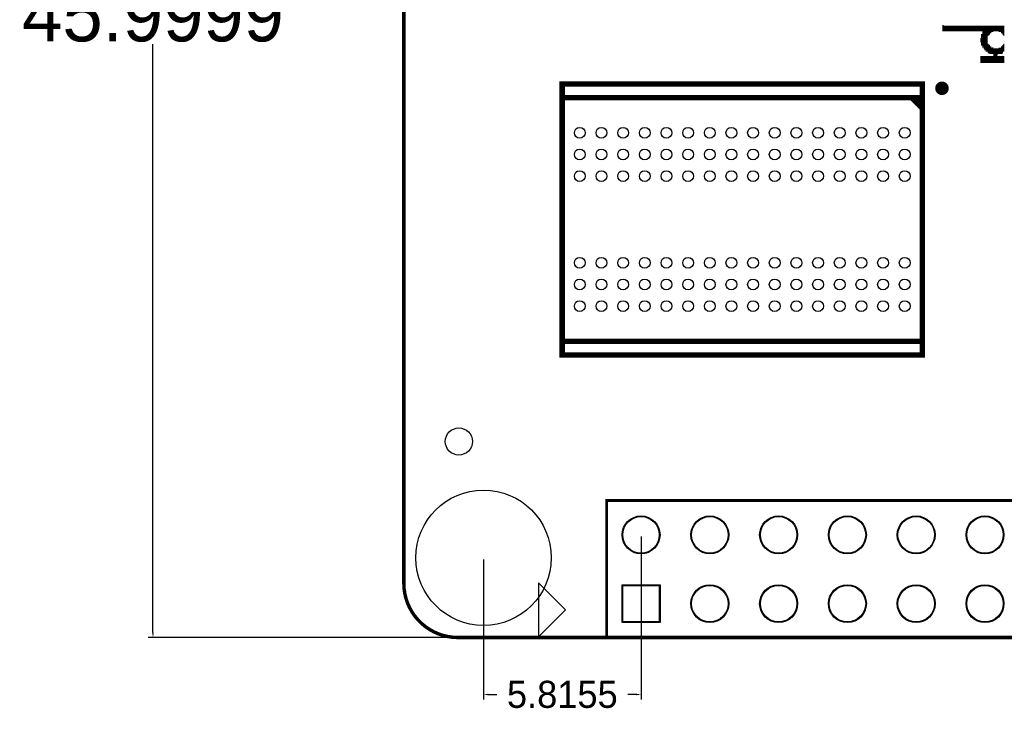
# Model space of a CAD drawing. Extents: x 16 to 143, y 14 to 67.
# Tile 1 of 10: x 16 to 52, y 14 to 40. Entities that reach past the tile are written whole.
import ezdxf

# ---------------------------------------------------------------- set-up
doc = ezdxf.new("R2010")
doc.units = 0
doc.header["$MEASUREMENT"] = 0
doc.layers.get('0').update_dxf_attribs({"linetype": 'CONTINUOUS'})
doc.layers.get('Defpoints').update_dxf_attribs({"linetype": 'CONTINUOUS'})
for name, color, linetype in [('BG_OUTLINE', 254, 'CONTINUOUS'), ('BG_SILKSCREEN_TOP', 43, 'CONTINUOUS'), ('PG_SILKSCREEN_TOP', 30, 'CONTINUOUS'), ('PIN_PASTEMASK_TOP', 85, 'CONTINUOUS'), ('PIN_TOP', 1, 'CONTINUOUS')]:
    doc.layers.add(name, color=color, linetype=linetype)
doc.dimstyles.get("Standard").update_dxf_attribs({"dimtxt": 0.18, "dimasz": 0.18, "dimexe": 0.18, "dimexo": 0.0625, "dimgap": 0.09, "dimtad": 0, "dimtih": 1, "dimtoh": 1, "dimdec": 4, "dimzin": 0, "dimdsep": 46, "dimtxsty": 'STANDARD', "dimcen": 0.09, "dimadec": 0, "dimazin": 0, "dimtfac": 1, "dimtdec": 4, "dimtofl": 0, "dimtmove": 0, "dimatfit": 3, "dimfxl": 1, "dimtolj": 1, "dimtzin": 0, "dimarcsym": 0})

# ---------------------------------------------------------------- blocks, each defined once
blk = doc.blocks.new('*D9')
at = {"color": 0, "linetype": 'Continuous', "lineweight": -2}
for p, q in [((32.138, 62.687), (20.757, 62.687)), ((20.937, 62.507), (20.937, 40.777)), ((20.937, 16.867), (20.937, 38.597)), ((32.138, 16.687), (20.757, 16.687))]:
    blk.add_line(p, q, dxfattribs=at)
at = {"color": 0, "linetype": 'Continuous'}
for points in [[(20.907, 62.507), (20.967, 62.507), (20.937, 62.687)], [(20.907, 16.867), (20.967, 16.867), (20.937, 16.687)]]:
    blk.add_solid(points, dxfattribs=at)
at = {"layer": 'Defpoints', "color": 0, "linetype": 'Continuous'}
for p in [(32.201, 62.687), (20.937, 16.687), (32.201, 16.687)]:
    blk.add_point(p, dxfattribs=at)
at = {"color": 0, "linetype": 'Continuous', "insert": (20.937, 39.687), "char_height": 2, "attachment_point": 5}
blk.add_mtext('\\A1;45.9999', dxfattribs=at)
blk = doc.blocks.new('*D10')
at = {"color": 0, "linetype": 'Continuous', "lineweight": -2}
for p, q in [((38.961, 20.415), (38.961, 14.402)), ((33.145, 19.569), (33.145, 14.402)), ((33.325, 14.582), (33.629, 14.582)), ((38.781, 14.582), (38.476, 14.582))]:
    blk.add_line(p, q, dxfattribs=at)
at = {"color": 0, "linetype": 'Continuous'}
for points in [[(33.325, 14.612), (33.325, 14.552), (33.145, 14.582)], [(38.781, 14.612), (38.781, 14.552), (38.961, 14.582)]]:
    blk.add_solid(points, dxfattribs=at)
at = {"layer": 'Defpoints', "color": 0, "linetype": 'Continuous'}
for p in [(38.961, 20.478), (33.145, 19.632), (38.961, 14.582)]:
    blk.add_point(p, dxfattribs=at)
at = {"color": 0, "linetype": 'Continuous', "insert": (36.053, 14.582), "char_height": 1, "attachment_point": 5}
blk.add_mtext('\\A1;5.8155', dxfattribs=at)

msp = doc.modelspace()

# ---------------------------------------------------------------- linework, layer by layer
at = {"layer": 'BG_OUTLINE', "const_width": 0.127}
msp.add_lwpolyline([(32.2006, 62.6872), (76.20051, 62.6872, -0.414214), (78.2005, 60.6872), (78.2005, 18.68729, -0.414214), (76.20051, 16.68729), (32.2006, 16.68729, -0.414214), (30.2006, 18.68729), (30.2006, 60.6872, -0.414214), (32.2006, 62.6872)], format="xyb", dxfattribs=at)
msp.add_lwpolyline([(32.2006, 62.6872), (76.20051, 62.6872, -0.414214), (78.2005, 60.6872), (78.2005, 18.68729, -0.414214), (76.20051, 16.68729), (32.2006, 16.68729, -0.414214), (30.2006, 18.68729), (30.2006, 60.6872, -0.414214), (32.2006, 62.6872)], format="xyb", dxfattribs=at)
at = {"layer": 'BG_SILKSCREEN_TOP', "const_width": 0.0254}
for points in [[(50.1015, 39.3065), (50.1015, 39.0779)], [(50.1269, 39.3065), (50.1269, 39.0779)], [(50.1523, 39.2811), (50.1523, 39.0779)], [(50.1777, 39.2811), (50.1777, 39.0779)], [(50.2031, 39.2811), (50.2031, 39.0779)], [(50.2285, 39.2811), (50.2285, 39.0779)], [(50.2539, 39.2811), (50.2539, 39.0779)], [(50.2793, 39.2811), (50.2793, 39.0779)], [(50.3047, 39.2811), (50.3047, 39.0779)], [(50.3301, 39.2811), (50.3301, 39.0779)], [(50.3555, 39.2811), (50.3555, 39.0779)], [(50.3809, 39.2811), (50.3809, 39.0779)], [(50.4063, 39.2811), (50.4063, 39.0779)], [(50.4317, 39.2811), (50.4317, 39.0779)], [(50.4571, 39.2811), (50.4571, 39.0779)], [(50.4825, 39.2811), (50.4825, 39.0779)], [(50.5079, 39.2811), (50.5079, 39.0779)], [(50.5333, 39.2811), (50.5333, 39.0779)], [(50.5587, 39.2811), (50.5587, 39.0779)], [(50.5841, 39.2811), (50.5841, 39.0779)], [(50.6095, 39.2811), (50.6095, 39.0779)], [(50.6349, 39.2811), (50.6349, 39.0779)], [(50.6603, 39.2811), (50.6603, 39.0779)], [(50.6857, 39.2811), (50.6857, 39.0779)], [(50.7111, 39.2811), (50.7111, 39.0779)], [(50.7365, 39.2811), (50.7365, 39.0779)], [(50.7619, 39.2811), (50.7619, 39.0779)], [(50.7873, 39.2811), (50.7873, 39.0779)], [(50.8127, 39.2811), (50.8127, 39.0779)], [(50.8381, 39.2811), (50.8381, 39.0779)], [(50.8635, 39.2811), (50.8635, 39.0779)], [(50.8889, 39.2811), (50.8889, 39.0779)], [(50.9143, 39.2811), (50.9143, 39.0779)], [(50.9397, 39.2811), (50.9397, 39.0779)], [(50.9651, 39.2811), (50.9651, 39.0779)], [(50.9905, 39.2811), (50.9905, 39.0779)], [(51.0159, 39.2811), (51.0159, 39.0779)], [(51.0413, 39.2811), (51.0413, 39.0779)], [(51.0667, 39.2811), (51.0667, 39.0779)], [(51.0921, 39.2811), (51.0921, 39.0779)], [(51.1175, 39.2811), (51.1175, 39.0779)], [(51.1429, 39.2811), (51.1429, 39.0779)], [(51.1683, 39.2811), (51.1683, 39.0779)], [(51.1937, 39.2811), (51.1937, 39.0779)], [(51.2191, 39.2811), (51.2191, 39.0779)], [(51.2445, 39.2811), (51.2445, 39.0779)], [(51.2699, 39.2811), (51.2699, 39.0779)], [(51.2953, 39.2811), (51.2953, 39.0779)], [(51.3207, 39.2811), (51.3207, 39.0779)], [(51.3461, 39.2811), (51.3461, 39.0779)], [(51.3715, 39.2811), (51.3715, 39.0779)], [(51.3969, 39.2811), (51.3969, 39.0779)], [(51.4223, 39.2811), (51.4223, 39.0779)], [(51.4477, 39.2811), (51.4477, 39.0779)], [(51.4731, 39.2811), (51.4731, 39.0779)], [(51.4985, 39.2811), (51.4985, 39.0779)], [(51.5239, 39.2811), (51.5239, 39.0779)], [(51.5493, 39.2811), (51.5493, 39.0779)], [(51.5747, 39.2811), (51.5747, 38.4683)], [(51.6001, 39.2811), (51.6001, 38.4683)], [(51.6255, 39.2811), (51.6255, 38.4175)], [(51.6509, 39.2811), (51.6509, 38.3667)], [(51.6763, 39.2811), (51.6763, 38.3667)], [(51.7017, 39.2811), (51.7017, 38.3159)], [(51.7271, 39.2811), (51.7271, 38.3159)], [(51.7525, 39.2811), (51.7525, 38.3159)], [(51.7779, 39.2811), (51.7779, 38.9001)], [(51.8033, 39.2811), (51.8033, 38.9255)], [(51.8287, 39.2811), (51.8287, 38.9509)], [(51.8541, 39.2811), (51.8541, 39.0017)], [(51.8795, 39.2811), (51.8795, 39.0017)], [(51.9049, 39.2811), (51.9049, 39.0525)], [(51.9303, 39.2811), (51.9303, 39.0525)], [(51.9557, 39.2811), (51.9557, 39.0525)], [(51.9811, 39.2811), (51.9811, 39.0779)], [(52.0065, 39.2811), (52.0065, 39.0779)], [(52.0319, 39.2811), (52.0319, 39.0779)], [(52.0573, 39.2811), (52.0573, 39.0779)], [(52.0827, 39.2811), (52.0827, 39.0779)], [(52.1081, 39.2811), (52.1081, 39.0779)], [(52.1335, 39.2811), (52.1335, 39.0779)], [(52.1589, 39.2811), (52.1589, 39.0779)], [(52.1843, 39.2811), (52.1843, 39.0525)], [(52.2097, 39.2811), (52.2097, 39.0525)], [(52.2351, 39.2811), (52.2351, 39.0525)], [(52.2605, 39.2811), (52.2605, 39.0017)], [(52.2859, 39.2811), (52.2859, 39.0017)], [(52.3113, 39.2811), (52.3113, 38.9509)], [(52.3367, 39.2811), (52.3367, 38.9255)], [(52.3621, 39.2811), (52.3621, 38.9001)], [(51.5239, 38.9763), (51.5239, 38.5445)], [(51.5493, 38.9763), (51.5493, 38.5445)], [(51.4985, 38.8239), (51.4985, 38.6715)], [(51.7779, 38.6207), (51.7779, 38.2651)], [(51.8033, 38.5953), (51.8033, 38.2651)], [(51.8287, 38.5699), (51.8287, 38.2397)], [(52.3113, 38.5699), (52.3113, 38.2651)], [(52.3367, 38.5953), (52.3367, 38.3159)], [(52.3621, 38.6207), (52.3621, 38.3159)], [(51.8541, 38.5191), (51.8541, 38.2397)], [(51.8795, 38.5191), (51.8795, 38.2397)], [(51.9049, 38.4683), (51.9049, 38.2397)], [(51.9303, 38.4683), (51.9303, 38.2397)], [(51.9557, 38.4937), (51.9557, 38.2397)], [(51.9811, 38.4429), (51.9811, 37.9095)], [(52.0065, 38.4429), (52.0065, 37.9095)], [(52.0319, 38.4429), (52.0319, 37.9095)], [(52.0573, 38.4429), (52.0573, 37.9095)], [(52.0827, 38.4429), (52.0827, 37.9095)], [(52.1081, 38.4429), (52.1081, 37.9095)], [(52.1335, 38.4429), (52.1335, 38.2143)], [(52.1589, 38.4429), (52.1589, 38.2397)], [(52.1843, 38.4683), (52.1843, 38.2397)], [(52.2097, 38.4683), (52.2097, 38.2397)], [(52.2351, 38.4683), (52.2351, 38.2397)], [(52.2605, 38.5191), (52.2605, 38.2397)], [(52.2859, 38.5191), (52.2859, 38.2397)], [(51.4985, 38.1635), (51.4985, 37.9095)], [(51.5239, 38.1635), (51.5239, 37.9095)], [(51.5493, 38.1635), (51.5493, 37.9095)], [(51.5747, 38.1635), (51.5747, 37.9095)], [(51.6001, 38.1635), (51.6001, 37.9095)], [(51.6255, 38.1635), (51.6255, 37.9095)], [(51.6509, 38.1635), (51.6509, 37.9095)], [(51.6763, 38.1635), (51.6763, 37.9095)], [(51.7017, 38.1635), (51.7017, 37.9095)], [(51.7271, 38.1635), (51.7271, 37.9095)], [(51.7525, 38.1635), (51.7525, 37.9095)], [(51.7779, 38.1635), (51.7779, 37.9095)], [(51.8033, 38.1635), (51.8033, 37.9095)], [(51.8287, 38.1635), (51.8287, 37.9095)], [(51.8541, 38.1635), (51.8541, 37.9095)], [(51.8795, 38.1635), (51.8795, 37.9095)], [(51.9049, 38.1635), (51.9049, 37.9095)], [(51.9303, 38.1635), (51.9303, 37.9095)], [(51.9557, 38.1635), (51.9557, 37.9095)], [(52.1335, 38.1635), (52.1335, 37.9095)], [(52.1589, 38.1635), (52.1589, 37.9095)], [(52.1843, 38.1635), (52.1843, 37.9095)], [(52.2097, 38.1635), (52.2097, 37.9095)], [(52.2351, 38.1635), (52.2351, 37.9095)], [(52.2605, 38.1635), (52.2605, 37.9095)], [(52.2859, 38.1635), (52.2859, 37.9095)], [(52.3113, 38.1635), (52.3113, 37.9095)], [(52.3367, 38.1635), (52.3367, 37.9095)], [(52.3621, 38.1635), (52.3621, 37.9095)]]:
    msp.add_lwpolyline(points, dxfattribs=at)
at = {"layer": 'PG_SILKSCREEN_TOP'}
for points, const_width in [([(49.3474, 36.62484), (49.3474, 37.12863), (36.0474, 37.12863), (36.0474, 36.62484), (49.3474, 36.62484), (49.3474, 27.62484), (36.0474, 27.62484), (36.0474, 36.62484)], 0.2), ([(48.9474, 36.62484), (49.3474, 36.22485)], 0.2), ([(49.1474, 36.62484), (49.3474, 36.42484)], 0.2), ([(49.3474, 27.62484), (49.3474, 27.12103), (36.0474, 27.12103), (36.0474, 27.62484)], 0.2), ([(37.69055, 21.74768), (70.71055, 21.74768), (70.71055, 16.66768), (37.69055, 16.66768), (37.69055, 21.74768)], 0.1)]:
    msp.add_lwpolyline(points, dxfattribs=dict(at, const_width=const_width))
at = {"layer": 'PG_SILKSCREEN_TOP', "const_width": 0.25001}
msp.add_lwpolyline([(50.1969, 36.96845, -0.999975), (49.94699, 36.96843, -1.000025), (50.1969, 36.96845)], format="xyb", dxfattribs=at)
at = {"layer": 'PG_SILKSCREEN_TOP'}
msp.add_lwpolyline([(36.17349, 17.70685), (35.17349, 18.70685), (35.17349, 16.70685)], close=True, dxfattribs=at)
at = {"layer": 'PIN_PASTEMASK_TOP'}
msp.add_lwpolyline([(38.28555, 17.26268), (38.28555, 18.61269), (39.63556, 18.61269), (39.63556, 17.26268)], close=True, dxfattribs=at)
for centre, radius in [((36.69741, 35.32482), 0.2), ((37.49741, 35.32482), 0.2), ((38.29741, 35.32482), 0.2), ((39.09741, 35.32482), 0.2), ((39.89741, 35.32482), 0.2), ((40.6974, 35.32482), 0.2), ((41.4974, 35.32482), 0.2), ((42.2974, 35.32482), 0.2), ((43.0974, 35.32482), 0.2), ((43.8974, 35.32482), 0.2), ((44.6974, 35.32482), 0.2), ((45.49739, 35.32482), 0.2), ((46.29739, 35.32482), 0.2), ((47.09739, 35.32482), 0.2), ((47.89739, 35.32482), 0.2), ((48.69739, 35.32482), 0.2), ((36.69741, 34.52482), 0.2), ((37.49741, 34.52482), 0.2), ((38.29741, 34.52482), 0.2), ((39.09741, 34.52482), 0.2), ((39.89741, 34.52482), 0.2), ((40.6974, 34.52482), 0.2), ((41.4974, 34.52482), 0.2), ((42.2974, 34.52482), 0.2), ((43.0974, 34.52482), 0.2), ((43.8974, 34.52482), 0.2), ((44.6974, 34.52482), 0.2), ((45.49739, 34.52482), 0.2), ((46.29739, 34.52482), 0.2), ((47.09739, 34.52482), 0.2), ((47.89739, 34.52482), 0.2), ((48.69739, 34.52482), 0.2), ((36.69741, 33.72483), 0.2), ((37.49741, 33.72483), 0.2), ((38.29741, 33.72483), 0.2), ((39.09741, 33.72483), 0.2), ((39.89741, 33.72483), 0.2), ((40.6974, 33.72483), 0.2), ((41.4974, 33.72483), 0.2), ((42.2974, 33.72483), 0.2), ((43.0974, 33.72483), 0.2), ((43.8974, 33.72483), 0.2), ((44.6974, 33.72483), 0.2), ((45.49739, 33.72483), 0.2), ((46.29739, 33.72483), 0.2), ((47.09739, 33.72483), 0.2), ((47.89739, 33.72483), 0.2), ((48.69739, 33.72483), 0.2), ((36.69741, 30.52483), 0.2), ((37.49741, 30.52483), 0.2), ((38.29741, 30.52483), 0.2), ((39.09741, 30.52483), 0.2), ((39.89741, 30.52483), 0.2), ((40.6974, 30.52483), 0.2), ((41.4974, 30.52483), 0.2), ((42.2974, 30.52483), 0.2), ((43.0974, 30.52483), 0.2), ((43.8974, 30.52483), 0.2), ((44.6974, 30.52483), 0.2), ((45.49739, 30.52483), 0.2), ((46.29739, 30.52483), 0.2), ((47.09739, 30.52483), 0.2), ((47.89739, 30.52483), 0.2), ((48.69739, 30.52483), 0.2), ((36.69741, 29.72483), 0.2), ((37.49741, 29.72483), 0.2), ((38.29741, 29.72483), 0.2), ((39.09741, 29.72483), 0.2), ((39.89741, 29.72483), 0.2), ((40.6974, 29.72483), 0.2), ((41.4974, 29.72483), 0.2), ((42.2974, 29.72483), 0.2), ((43.0974, 29.72483), 0.2), ((43.8974, 29.72483), 0.2), ((44.6974, 29.72483), 0.2), ((45.49739, 29.72483), 0.2), ((46.29739, 29.72483), 0.2), ((47.09739, 29.72483), 0.2), ((47.89739, 29.72483), 0.2), ((48.69739, 29.72483), 0.2), ((36.69741, 28.92483), 0.2), ((37.49741, 28.92483), 0.2), ((38.29741, 28.92483), 0.2), ((39.09741, 28.92483), 0.2), ((39.89741, 28.92483), 0.2), ((40.6974, 28.92483), 0.2), ((41.4974, 28.92483), 0.2), ((42.2974, 28.92483), 0.2), ((43.0974, 28.92483), 0.2), ((43.8974, 28.92483), 0.2), ((44.6974, 28.92483), 0.2), ((45.49739, 28.92483), 0.2), ((46.29739, 28.92483), 0.2), ((47.09739, 28.92483), 0.2), ((47.89739, 28.92483), 0.2), ((48.69739, 28.92483), 0.2), ((38.96055, 20.47768), 0.675), ((41.50055, 20.47768), 0.675), ((44.04055, 20.47768), 0.675), ((46.58055, 20.47768), 0.675), ((49.12055, 20.47768), 0.675), ((51.66055, 20.47768), 0.675), ((41.50055, 17.93768), 0.675), ((44.04055, 17.93768), 0.675), ((46.58055, 17.93768), 0.675), ((49.12055, 17.93768), 0.675), ((51.66055, 17.93768), 0.675)]:
    msp.add_circle(centre, radius, dxfattribs=at)
at = {"layer": 'PIN_TOP'}
msp.add_lwpolyline([(38.26055, 17.23768), (38.26055, 18.63768), (39.66055, 18.63768), (39.66055, 17.23768)], close=True, dxfattribs=at)
for centre, radius in [((36.69741, 35.32482), 0.2), ((37.49741, 35.32482), 0.2), ((38.29741, 35.32482), 0.2), ((39.09741, 35.32482), 0.2), ((39.89741, 35.32482), 0.2), ((40.6974, 35.32482), 0.2), ((41.4974, 35.32482), 0.2), ((42.2974, 35.32482), 0.2), ((43.0974, 35.32482), 0.2), ((43.8974, 35.32482), 0.2), ((44.6974, 35.32482), 0.2), ((45.49739, 35.32482), 0.2), ((46.29739, 35.32482), 0.2), ((47.09739, 35.32482), 0.2), ((47.89739, 35.32482), 0.2), ((48.69739, 35.32482), 0.2), ((36.69741, 34.52482), 0.2), ((37.49741, 34.52482), 0.2), ((38.29741, 34.52482), 0.2), ((39.09741, 34.52482), 0.2), ((39.89741, 34.52482), 0.2), ((40.6974, 34.52482), 0.2), ((41.4974, 34.52482), 0.2), ((42.2974, 34.52482), 0.2), ((43.0974, 34.52482), 0.2), ((43.8974, 34.52482), 0.2), ((44.6974, 34.52482), 0.2), ((45.49739, 34.52482), 0.2), ((46.29739, 34.52482), 0.2), ((47.09739, 34.52482), 0.2), ((47.89739, 34.52482), 0.2), ((48.69739, 34.52482), 0.2), ((36.69741, 33.72483), 0.2), ((37.49741, 33.72483), 0.2), ((38.29741, 33.72483), 0.2), ((39.09741, 33.72483), 0.2), ((39.89741, 33.72483), 0.2), ((40.6974, 33.72483), 0.2), ((41.4974, 33.72483), 0.2), ((42.2974, 33.72483), 0.2), ((43.0974, 33.72483), 0.2), ((43.8974, 33.72483), 0.2), ((44.6974, 33.72483), 0.2), ((45.49739, 33.72483), 0.2), ((46.29739, 33.72483), 0.2), ((47.09739, 33.72483), 0.2), ((47.89739, 33.72483), 0.2), ((48.69739, 33.72483), 0.2), ((36.69741, 30.52483), 0.2), ((37.49741, 30.52483), 0.2), ((38.29741, 30.52483), 0.2), ((39.09741, 30.52483), 0.2), ((39.89741, 30.52483), 0.2), ((40.6974, 30.52483), 0.2), ((41.4974, 30.52483), 0.2), ((42.2974, 30.52483), 0.2), ((43.0974, 30.52483), 0.2), ((43.8974, 30.52483), 0.2), ((44.6974, 30.52483), 0.2), ((45.49739, 30.52483), 0.2), ((46.29739, 30.52483), 0.2), ((47.09739, 30.52483), 0.2), ((47.89739, 30.52483), 0.2), ((48.69739, 30.52483), 0.2), ((36.69741, 29.72483), 0.2), ((37.49741, 29.72483), 0.2), ((38.29741, 29.72483), 0.2), ((39.09741, 29.72483), 0.2), ((39.89741, 29.72483), 0.2), ((40.6974, 29.72483), 0.2), ((41.4974, 29.72483), 0.2), ((42.2974, 29.72483), 0.2), ((43.0974, 29.72483), 0.2), ((43.8974, 29.72483), 0.2), ((44.6974, 29.72483), 0.2), ((45.49739, 29.72483), 0.2), ((46.29739, 29.72483), 0.2), ((47.09739, 29.72483), 0.2), ((47.89739, 29.72483), 0.2), ((48.69739, 29.72483), 0.2), ((36.69741, 28.92483), 0.2), ((37.49741, 28.92483), 0.2), ((38.29741, 28.92483), 0.2), ((39.09741, 28.92483), 0.2), ((39.89741, 28.92483), 0.2), ((40.6974, 28.92483), 0.2), ((41.4974, 28.92483), 0.2), ((42.2974, 28.92483), 0.2), ((43.0974, 28.92483), 0.2), ((43.8974, 28.92483), 0.2), ((44.6974, 28.92483), 0.2), ((45.49739, 28.92483), 0.2), ((46.29739, 28.92483), 0.2), ((47.09739, 28.92483), 0.2), ((47.89739, 28.92483), 0.2), ((48.69739, 28.92483), 0.2), ((32.2326, 23.9268), 0.5), ((33.14509, 19.63179), 2.5), ((38.96055, 20.47768), 0.7), ((41.50055, 20.47768), 0.7), ((44.04055, 20.47768), 0.7), ((46.58055, 20.47768), 0.7), ((49.12055, 20.47768), 0.7), ((51.66055, 20.47768), 0.7), ((41.50055, 17.93768), 0.7), ((44.04055, 17.93768), 0.7), ((46.58055, 17.93768), 0.7), ((49.12055, 17.93768), 0.7), ((51.66055, 17.93768), 0.7)]:
    msp.add_circle(centre, radius, dxfattribs=at)

# ---------------------------------------------------------------- dimensions: what is measured, and where the dimension line sits
at = {"linetype": 'Continuous'}
dim = msp.add_linear_dim(base=(20.93714, 16.68729), p1=(32.2006, 62.6872), p2=(32.2006, 16.68729), angle=90, dimstyle='Standard', override={"dimtxt": 2}, dxfattribs=at)
dim.commit()
dim.dimension.update_dxf_attribs({"geometry": '*D9', "text_midpoint": (20.93714, 39.68725), "dimtype": 160})
dim = msp.add_linear_dim(base=(38.96055, 14.58156), p1=(33.14509, 19.63179), p2=(38.96055, 20.47768), dimstyle='Standard', override={"dimtxt": 1}, dxfattribs=at)
dim.commit()
dim.dimension.update_dxf_attribs({"geometry": '*D10', "text_midpoint": (36.05282, 14.58156)})

doc.saveas('drawing.dxf')
